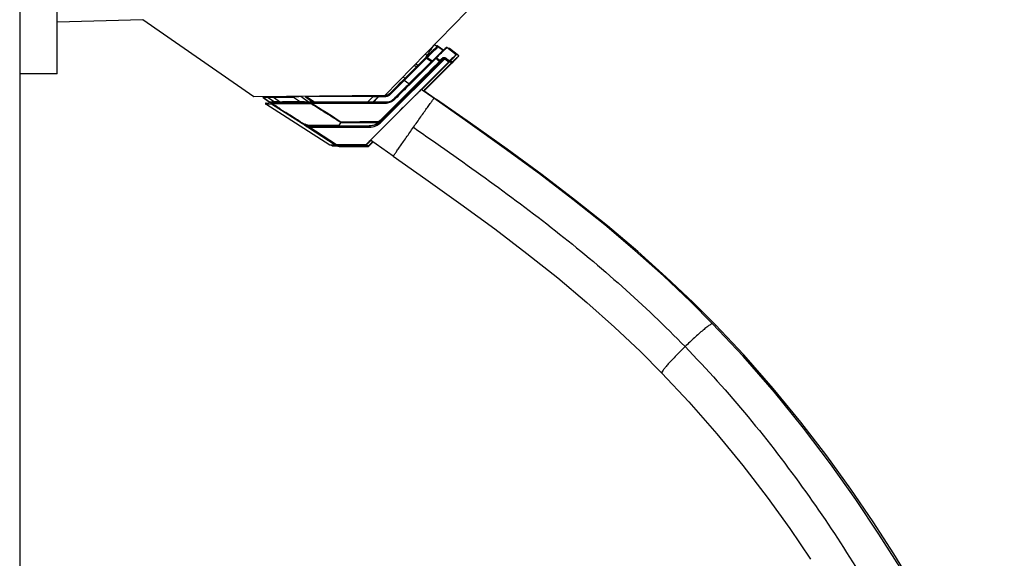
# Model space of a CAD drawing. Header units: millimetres. Extents: x 230 to 1215, y 162 to 1832.
# Tile 7 of 9: x 700 to 1187, y 640 to 906. Entities that reach past the tile are written whole.
import ezdxf

# ---------------------------------------------------------------- set-up
doc = ezdxf.new("R2010")
doc.units = ezdxf.units.MM
doc.header["$LTSCALE"] = 129.637177
for name, color, linetype in [('00_COMPONENTS_11', 7, 'CONTINUOUS'), ('00_COMPONENTS_13', 7, 'CONTINUOUS'), ('00_COMPONENTS_14', 7, 'CONTINUOUS'), ('00_COMPONENTS_24', 7, 'CONTINUOUS'), ('00_COMPONENTS_4', 7, 'CONTINUOUS')]:
    doc.layers.add(name, color=color, linetype=linetype)

msp = doc.modelspace()

# ---------------------------------------------------------------- linework, layer by layer
at = {"layer": '00_COMPONENTS_11', "color": 7, "linetype": 'Continuous'}
msp.add_line((899.95, 871.19), (906.21, 866.82), dxfattribs=at)
for points in [[(1043.92, 755.37), (1032.93, 766.39), (1019.66, 778.97), (1005.54, 791.6), (990.6, 804.22), (974.85, 816.85), (958.29, 829.5), (940.97, 842.22), (922.98, 855.04), (906.21, 866.82)], [(1141.47, 626.86), (1132.08, 642.19), (1121.89, 657.94), (1110.84, 674.1), (1098.92, 690.57), (1086.15, 707.18), (1072.5, 723.83), (1057.91, 740.46), (1043.92, 755.37)]]:
    msp.add_lwpolyline(points, dxfattribs=at)
for points, knots in [([(906.01, 866.57), (906.05, 866.62), (906.12, 866.7), (906.18, 866.79), (906.2, 866.81)], [0, 0, 0, 0, 0.677095, 1, 1, 1, 1]), ([(906.2, 866.81), (906.2, 866.81), (906.2, 866.81), (906.21, 866.82), (906.21, 866.82)], [0, 0, 0, 0, 0.719106, 1, 1, 1, 1]), ([(1043.92, 755.37), (1043.97, 755.31), (1043.89, 755.02), (1043.77, 754.84), (1043.69, 754.7)], [0, 0, 0, 0, 0.313117, 1, 1, 1, 1])]:
    msp.add_open_spline(points, degree=3, knots=knots, dxfattribs=at)
at = {"layer": '00_COMPONENTS_13', "color": 7, "linetype": 'Continuous'}
for p, q in [((904.88, 867.34), (898.62, 871.72)), ((884.8, 838.67), (873.5, 846.59))]:
    msp.add_line(p, q, dxfattribs=at)
for points in [[(1042.55, 755.9), (1031.57, 766.92), (1018.31, 779.5), (1004.19, 792.12), (989.26, 804.75), (973.52, 817.37), (956.96, 830.02), (939.64, 842.74), (921.65, 855.57), (904.88, 867.34)], [(884.8, 838.67), (900.88, 827.38), (918.22, 815.04), (934.88, 802.83), (950.84, 790.67), (966.05, 778.52), (980.46, 766.38), (994.05, 754.25), (1006.84, 742.15), (1017.44, 731.53)], [(1135.13, 635.3), (1124.69, 651.92), (1113.25, 669.06), (1100.84, 686.57), (1087.44, 704.28), (1073.05, 722.06), (1057.58, 739.85), (1042.55, 755.9)], [(1017.44, 731.53), (1030.74, 717.34), (1044.58, 701.53), (1057.48, 685.75), (1069.49, 670.1), (1080.63, 654.67), (1090.96, 639.54)]]:
    msp.add_lwpolyline(points, dxfattribs=at)
for points, knots in [([(894.75, 853.04), (895.95, 854.75), (897.73, 857.28), (900.03, 860.55), (901.57, 862.73), (902.72, 864.36), (903.51, 865.46), (903.97, 866.12), (904.34, 866.61), (904.61, 867.03), (904.78, 867.16), (904.85, 867.36), (904.88, 867.34)], [0, 0, 0, 0, 0.357719, 0.528933, 0.684361, 0.815788, 0.870213, 0.915939, 0.952176, 0.978494, 0.994546, 1, 1, 1, 1]), ([(884.8, 838.67), (884.78, 838.69), (884.94, 838.82), (885, 839.03), (885.31, 839.42), (885.64, 839.94), (886.1, 840.59), (886.86, 841.7), (887.99, 843.34), (889.51, 845.53), (891.79, 848.8), (893.56, 851.33), (894.75, 853.04)], [0, 0, 0, 0, 0.005446, 0.021482, 0.047777, 0.083991, 0.12969, 0.184084, 0.315454, 0.470849, 0.642071, 1, 1, 1, 1]), ([(894.75, 853.04), (918.45, 836.45), (965.56, 803.3), (1008.97, 765.14), (1028.93, 744.58)], [0, 0, 0, 0, 0.502352, 1, 1, 1, 1]), ([(1042.55, 755.9), (1042.44, 756.02), (1041.79, 755.71), (1040.96, 755.19), (1039.49, 754.09), (1037.74, 752.65), (1035.69, 750.88), (1032.7, 748.18), (1030.44, 746.04), (1028.93, 744.58)], [0, 0, 0, 0, 0.026526, 0.090443, 0.190802, 0.321764, 0.476209, 0.646029, 1, 1, 1, 1]), ([(1028.93, 744.58), (1027.45, 743.13), (1025.28, 740.97), (1022.54, 738.1), (1020.74, 736.14), (1019.29, 734.47), (1018.18, 733.07), (1017.64, 732.26), (1017.33, 731.64), (1017.44, 731.53)], [0, 0, 0, 0, 0.35539, 0.525217, 0.679383, 0.809918, 0.909879, 0.973515, 1, 1, 1, 1]), ([(1028.93, 744.58), (1050.62, 722.27), (1089.35, 675.16), (1135.33, 600.95), (1163.4, 539.38), (1177.87, 493.74), (1184.28, 464.33), (1186.97, 438.37), (1186.17, 415.9), (1182.13, 396.74), (1175.1, 380.66), (1165.36, 367.39), (1148.59, 352.79), (1133, 345.75), (1122.13, 342.15)], [0, 0, 0, 0, 0.196026, 0.382501, 0.548876, 0.620759, 0.683853, 0.738226, 0.784749, 0.824977, 0.860881, 0.894492, 0.927836, 1, 1, 1, 1])]:
    msp.add_open_spline(points, degree=3, knots=knots, dxfattribs=at)
at = {"layer": '00_COMPONENTS_14', "color": 7, "linetype": 'Continuous'}
for p, q in [((903.5, 892.28), (903.8, 892.08)), ((903.8, 892.08), (903.68, 891.91)), ((903.86, 892.17), (903.8, 892.08)), ((905.07, 891.63), (904.53, 891.12)), ((905.4, 891.95), (905.07, 891.63)), ((905.11, 893.91), (906.77, 892.77)), ((905.63, 892.16), (905.4, 891.95)), ((905.74, 892.27), (905.63, 892.16)), ((905.83, 892.35), (905.74, 892.27)), ((905.91, 892.42), (905.83, 892.35)), ((905.97, 892.47), (905.91, 892.42)), ((906.02, 892.52), (905.97, 892.47)), ((909.36, 891), (906.85, 892.72)), ((908.96, 890.61), (907.74, 889.42)), ((909.58, 891.2), (908.96, 890.61)), ((909.56, 890.83), (909.56, 890.83)), ((909.56, 890.82), (909.57, 890.83)), ((909.92, 891.53), (909.58, 891.2)), ((910.18, 891.77), (909.92, 891.53)), ((910.32, 891.91), (910.18, 891.77)), ((910.44, 892.02), (910.32, 891.91)), ((910.54, 892.11), (910.44, 892.02)), ((910.6, 892.16), (910.54, 892.11)), ((910.65, 892.21), (910.6, 892.16)), ((910.69, 892.25), (910.65, 892.21)), ((910.73, 892.28), (910.69, 892.25)), ((915.86, 888.88), (911.3, 892.43)), ((871.21, 844.41), (912.2, 885.4)), ((909.31, 886.75), (878.51, 855.95)), ((878.84, 855.61), (910.17, 886.93)), ((900.84, 887.5), (889.79, 876.47)), ((890.2, 876.19), (901.25, 887.22)), ((903.6, 885.58), (892.54, 874.55)), ((901.35, 888.58), (900.47, 889.19)), ((901.05, 887.71), (900.84, 887.86)), ((902.44, 889.06), (900.85, 887.5)), ((901.25, 887.22), (903.6, 885.58)), ((903.77, 885.82), (901.42, 887.46)), ((903.57, 890.18), (902.44, 889.06)), ((905.59, 887.3), (903.32, 885.04)), ((905.8, 887.09), (903.48, 884.78)), ((907.74, 889.42), (905.67, 887.38)), ((905.85, 887.14), (905.8, 887.09)), ((905.85, 887.14), (906.7, 886.51)), ((907.8, 886.04), (906.03, 887.36)), ((906.57, 887.89), (906.64, 887.96)), ((906.7, 886.51), (907.68, 885.78)), ((907.84, 885.31), (908.22, 885.68)), ((910.17, 886.93), (912.2, 885.4)), ((912.51, 885.7), (910.42, 887.28)), ((915.86, 888.87), (915.86, 888.88)), ((895.19, 883.78), (896.33, 882.99)), ((896.87, 883.53), (895.72, 884.33)), ((912.2, 885.02), (898.78, 871.61)), ((903.32, 885.04), (903.27, 884.99)), ((889.53, 878), (890.59, 877.26)), ((892.54, 874.55), (890.2, 876.19)), ((900.44, 873.45), (900.44, 873.45)), ((820.56, 867.56), (820.57, 867.56)), ((823.66, 865.35), (820.57, 867.56)), ((822.93, 867.76), (820.58, 867.57)), ((823.68, 865.36), (820.58, 867.57)), ((822.93, 867.76), (826.04, 865.54)), ((825.65, 867.93), (829.04, 865.52)), ((835.53, 867.98), (838.98, 865.55)), ((842.88, 865.49), (839.08, 868.18)), ((841.23, 868.18), (845.06, 865.49)), ((841.94, 868.28), (845.97, 865.45)), ((874.82, 868.3), (872.04, 865.44)), ((874.62, 865.43), (875.28, 866.09)), ((874.82, 868.3), (875.03, 868.3)), ((874.82, 868.3), (875.03, 868.3)), ((875.03, 868.3), (877.49, 868.3)), ((875.28, 866.09), (877.49, 868.3)), ((877.49, 868.3), (877.72, 868.3)), ((877.6, 868.76), (877.59, 868.74)), ((877.72, 868.3), (880.54, 868.3)), ((880.54, 868.3), (880.84, 868.3)), ((880.8, 868.74), (880.59, 868.74)), ((884.86, 866.89), (884.8, 866.83)), ((895.84, 868.97), (896.14, 869.27)), ((821.76, 864.44), (824.62, 864.65)), ((853.49, 844.22), (821.76, 864.44)), ((821.9, 864.99), (824.76, 865.2)), ((823.66, 865.35), (823.66, 865.35)), ((826.04, 865.54), (823.68, 865.36)), ((824.62, 864.65), (839.9, 854.89)), ((824.74, 865.2), (824.76, 865.2)), ((824.76, 865.2), (824.78, 865.21)), ((825.87, 865.21), (824.9, 865.21)), ((825.92, 865.21), (825.87, 865.21)), ((828.95, 865.22), (828.81, 865.22)), ((828.95, 865.22), (828.81, 865.22)), ((829.79, 865.23), (828.95, 865.22)), ((829.86, 865.23), (829.79, 865.23)), ((842.88, 865.27), (838.9, 865.26)), ((844.02, 865.28), (842.87, 865.27)), ((845.06, 865.49), (842.88, 865.49)), ((843.92, 864.82), (843.98, 864.78)), ((845.98, 865.28), (844.14, 865.28)), ((849.19, 865.28), (845.98, 865.28)), ((874.89, 865.43), (874.62, 865.43)), ((875.3, 865.85), (874.89, 865.43)), ((881.41, 865.43), (874.89, 865.43)), ((839.9, 854.89), (839.79, 854.89)), ((842.85, 852.86), (856.02, 844.41)), ((856.76, 844.42), (843.08, 853.19)), ((844.1, 853.13), (872.83, 853.12)), ((844.12, 853.62), (844.36, 853.64)), ((856.7, 853.62), (844.12, 853.62)), ((856.41, 853.68), (858.05, 853.69)), ((856.7, 853.65), (856.69, 853.65)), ((870.42, 853.81), (872.85, 853.81)), ((870.42, 853.65), (870.42, 853.65)), ((872.85, 853.61), (870.42, 853.61)), ((872.85, 853.81), (872.87, 853.81)), ((872.85, 853.68), (872.85, 853.61)), ((877.68, 855.31), (877.64, 855.29)), ((878.51, 856.03), (878.51, 855.95)), ((873.65, 846.48), (871.21, 844.04)), ((875.9, 849.03), (876.22, 849.35)), ((856.02, 844.41), (853.49, 844.22)), ((856.02, 844.03), (853.49, 844.22)), ((871.21, 844.41), (856.76, 844.42)), ((856.76, 844.03), (871.21, 844.04)), ((871.21, 844.04), (871.21, 844.41)), ((871.75, 844.76), (871.75, 844.76))]:
    msp.add_line(p, q, dxfattribs=at)
for points in [[(904.53, 891.12), (904.28, 890.87), (903.57, 890.18)], [(906.39, 892.78), (906.37, 892.77), (906.35, 892.76), (906.33, 892.75), (906.31, 892.75), (906.29, 892.74), (906.28, 892.73), (906.27, 892.72), (906.25, 892.71), (906.24, 892.7), (906.23, 892.7), (906.22, 892.69), (906.21, 892.68), (906.2, 892.67), (906.18, 892.66), (906.17, 892.65), (906.16, 892.64), (906.14, 892.63), (906.13, 892.62), (906.11, 892.6), (906.1, 892.59), (906.08, 892.57), (906.06, 892.56), (906.02, 892.52)], [(906.76, 892.77), (906.68, 892.8), (906.6, 892.81), (906.55, 892.81)], [(906.85, 892.72), (906.83, 892.74), (906.76, 892.77)], [(911.3, 892.43), (911.3, 892.44), (911.24, 892.47), (911.18, 892.49), (911.12, 892.5), (911.08, 892.5), (911.05, 892.49), (911.02, 892.48), (911, 892.48), (910.98, 892.47), (910.97, 892.46), (910.96, 892.46), (910.95, 892.45), (910.94, 892.44), (910.93, 892.44), (910.92, 892.43), (910.91, 892.43), (910.9, 892.42), (910.89, 892.41), (910.88, 892.41), (910.87, 892.4), (910.86, 892.39), (910.85, 892.38), (910.84, 892.37), (910.83, 892.37), (910.82, 892.36), (910.8, 892.34), (910.79, 892.33), (910.77, 892.32), (910.76, 892.31), (910.73, 892.28)], [(901.42, 887.47), (901.42, 887.47), (901.42, 887.47), (901.42, 887.47), (901.42, 887.46), (901.42, 887.46), (901.42, 887.46), (901.42, 887.46), (901.42, 887.46), (901.42, 887.46)], [(823.66, 865.35), (823.68, 865.34), (823.7, 865.33), (823.71, 865.3), (823.73, 865.28), (823.74, 865.25)], [(823.75, 865.16), (823.74, 865.14), (823.74, 865.13)]]:
    msp.add_lwpolyline(points, dxfattribs=at)
for centre, radius, start, end in [((1860.35, 217.97), 1170.22, 144.91591, 145.07887), ((909.78, 888.97), 4.77, 130.0571, 130.4195), ((917.54, 875.34), 16.91, 134.5867, 134.9706), ((817.72, 978.16), 126.66, 314.2025, 314.5455), ((820.88, 867.99), 0.515, 180.0484, 210.1227), ((820.88, 867.99), 0.515, 210.259, 228.2466), ((820.87, 867.98), 0.506, 228.2747, 234.3657), ((893.45, -169.25), 1038.85, 93.00017, 93.19594), ((880.81, 871.75), 3.01, 269.9648, 281.4658), ((2872.41, -1126.07), 2808.39, 134.77119, 134.9563), ((823.55, 865.19), 0.198, 351.9323, 357.8588), ((823.57, 865.19), 0.194, 359.995, 6.3643), ((788.54, 800.72), 73.56, 59.6978, 60.4738), ((800.69, 821.76), 49.27, 57.6548, 59.5521), ((885.41, 944.77), 100.1, 235.3421, 237.532), ((816.63, -638.1), 1503.82, 88.99978, 89.14861), ((841.12, 865.46), 1.76, 0.0004, 0.9382), ((844.13, 831.29), 33.99, 89.9747, 90.1846), ((-1725.05, -3200.66), 4809.4, 57.50142, 57.7101), ((835, 864.98), 9.15, 0.0772, 0.5454), ((843.3, 865.46), 1.76, 0.0006, 0.938), ((2648.91, -905.61), 2494.46, 135.03855, 135.25124), ((1041.56, 1153.6), 360.47, 235.9627, 236.1915), ((849.07, 868.98), 16.87, 236.6528, 241.7804), ((844.1, 861.67), 8.54, 263.0938, 269.9794), ((872.86, 861.69), 7.99, 307.102, 307.9764), ((872.83, 861.64), 8.03, 307.1111, 307.4748), ((872.85, 861.62), 8.01, 307.4732, 311.2168), ((872.86, 861.69), 7.99, 307.9764, 308.549), ((872.86, 861.69), 8, 308.5514, 314.9684), ((872.9, 861.57), 7.94, 311.2165, 314.9933), ((900.68, 877.43), 30.87, 224.53, 224.9879), ((1537.71, 194.85), 930.56, 135.33242, 135.44836)]:
    msp.add_arc(centre, radius, start, end, dxfattribs=at)
for centre, major_axis, ratio, start_param, end_param in [((863.56, 853.65), (6.86, 0), 0.004832, -3.134818, -1.374789), ((860.65, 844.19), (2.21, 0), 0.004826, -1.620768, 3.147998)]:
    msp.add_ellipse(centre, major_axis=major_axis, ratio=ratio, start_param=start_param, end_param=end_param, dxfattribs=at)
for points, knots in [([(901.42, 887.47), (902.59, 888.63), (904.29, 890.31), (906, 891.98), (906.55, 892.48)], [0, 0, 0, 0, 0.687389, 1, 1, 1, 1]), ([(903.68, 891.91), (903.61, 891.81), (903.3, 891.36), (902.98, 890.92), (902.75, 890.58)], [0, 0, 0, 0, 0.234683, 1, 1, 1, 1]), ([(905.11, 893.91), (905.1, 893.91), (905.1, 893.89), (905.08, 893.88), (905.05, 893.84), (905, 893.77), (904.9, 893.63), (904.76, 893.44), (904.59, 893.19), (904.37, 892.89), (904.13, 892.54), (903.96, 892.3), (903.86, 892.17)], [0, 0, 0, 0, 0.004238, 0.016756, 0.037543, 0.06656, 0.1489, 0.262738, 0.406708, 0.57903, 0.777604, 1, 1, 1, 1]), ([(906.55, 892.48), (906.56, 892.5), (906.61, 892.54), (906.65, 892.58), (906.69, 892.6)], [0, 0, 0, 0, 0.28489, 1, 1, 1, 1]), ([(906.64, 887.96), (906.93, 888.24), (907.9, 889.2), (908.87, 890.16), (909.56, 890.82)], [0, 0, 0, 0, 0.29614, 1, 1, 1, 1]), ([(906.71, 892.62), (906.74, 892.65), (906.78, 892.68), (906.83, 892.73), (906.85, 892.72)], [0, 0, 0, 0, 0.719178, 1, 1, 1, 1]), ([(906.85, 892.72), (906.85, 892.72), (906.85, 892.72), (906.85, 892.72), (906.85, 892.72)], [0, 0, 0, 0, 0.517334, 1, 1, 1, 1]), ([(909.57, 890.83), (909.85, 891.1), (910.22, 891.47), (910.68, 891.9), (910.91, 892.12), (911.08, 892.26), (911.2, 892.37), (911.26, 892.41), (911.3, 892.44), (911.3, 892.43)], [0, 0, 0, 0, 0.492149, 0.66586, 0.797429, 0.891606, 0.95345, 0.988074, 1, 1, 1, 1]), ([(878.27, 856.36), (880.74, 858.82), (890.52, 868.59), (900.31, 878.36), (907.63, 885.66)], [0, 0, 0, 0, 0.252224, 1, 1, 1, 1]), ([(901.25, 887.22), (901.2, 887.26), (901.12, 887.34), (901, 887.43), (900.92, 887.49), (900.85, 887.51), (900.84, 887.5)], [0, 0, 0, 0, 0.375202, 0.691305, 0.905543, 1, 1, 1, 1]), ([(900.85, 887.5), (900.91, 887.57), (901.14, 887.63), (901.33, 887.54), (901.42, 887.47)], [0, 0, 0, 0, 0.459552, 1, 1, 1, 1]), ([(901.42, 887.46), (901.41, 887.44), (901.35, 887.36), (901.29, 887.28), (901.25, 887.22)], [0, 0, 0, 0, 0.205199, 1, 1, 1, 1]), ([(903.6, 885.58), (903.62, 885.57), (903.65, 885.52), (903.63, 885.45), (903.59, 885.36), (903.51, 885.25), (903.44, 885.16), (903.4, 885.12)], [0, 0, 0, 0, 0.145834, 0.250715, 0.378945, 0.676588, 1, 1, 1, 1]), ([(903.77, 885.82), (903.76, 885.8), (903.7, 885.72), (903.64, 885.64), (903.6, 885.58)], [0, 0, 0, 0, 0.205241, 1, 1, 1, 1]), ([(905.6, 887.31), (905.6, 887.31), (905.59, 887.31), (905.59, 887.3), (905.59, 887.3)], [0, 0, 0, 0, 0.515524, 1, 1, 1, 1]), ([(905.85, 887.14), (905.8, 887.19), (905.73, 887.25), (905.63, 887.32), (905.6, 887.31)], [0, 0, 0, 0, 0.646502, 1, 1, 1, 1]), ([(906.03, 887.36), (905.98, 887.4), (905.86, 887.47), (905.71, 887.43), (905.67, 887.38)], [0, 0, 0, 0, 0.538141, 1, 1, 1, 1]), ([(906.03, 887.36), (906.02, 887.34), (905.96, 887.27), (905.9, 887.2), (905.85, 887.14)], [0, 0, 0, 0, 0.203867, 1, 1, 1, 1]), ([(913.04, 886.05), (913.03, 886.05), (913.01, 886.02), (912.97, 885.99), (912.9, 885.92), (912.8, 885.83), (912.68, 885.71), (912.48, 885.51), (912.17, 885.2), (911.75, 884.79), (911.27, 884.31), (910.75, 883.79), (910.04, 883.08), (909.34, 882.38), (908.68, 881.72), (908.26, 881.29), (907.95, 880.98), (907.75, 880.77), (907.63, 880.65), (907.54, 880.56), (907.46, 880.49), (907.43, 880.44), (907.4, 880.42), (907.4, 880.41)], [0, 0, 0, 0, 0.002509, 0.009838, 0.021931, 0.038652, 0.059818, 0.085214, 0.147574, 0.223212, 0.309169, 0.402167, 0.498753, 0.68853, 0.774721, 0.850684, 0.913425, 0.939029, 0.960414, 0.977366, 0.989692, 0.997257, 1, 1, 1, 1]), ([(907.4, 880.41), (907.41, 880.41), (907.43, 880.45), (907.47, 880.47), (907.54, 880.54), (907.64, 880.63), (907.76, 880.75), (907.96, 880.95), (908.27, 881.26), (908.69, 881.68), (909.17, 882.15), (909.69, 882.67), (910.4, 883.38), (911.1, 884.08), (911.76, 884.75), (912.18, 885.17), (912.49, 885.48), (912.69, 885.69), (912.81, 885.81), (912.9, 885.91), (912.98, 885.98), (913.01, 886.02), (913.04, 886.04), (913.04, 886.05)], [0, 0, 0, 0, 0.002504, 0.009829, 0.021917, 0.038634, 0.059797, 0.08519, 0.147547, 0.223182, 0.30914, 0.40214, 0.498728, 0.688514, 0.774709, 0.850676, 0.91342, 0.939026, 0.960413, 0.977365, 0.989692, 0.997257, 1, 1, 1, 1]), ([(907.84, 885.31), (907.85, 885.32), (907.84, 885.37), (907.77, 885.49), (907.69, 885.59), (907.63, 885.66)], [0, 0, 0, 0, 0.114039, 0.331179, 1, 1, 1, 1]), ([(907.8, 886.04), (907.8, 886.02), (907.76, 885.93), (907.72, 885.84), (907.68, 885.78)], [0, 0, 0, 0, 0.207436, 1, 1, 1, 1]), ([(907.96, 885.74), (907.94, 885.74), (907.85, 885.76), (907.76, 885.77), (907.68, 885.78)], [0, 0, 0, 0, 0.191172, 1, 1, 1, 1]), ([(909.22, 887.44), (909.11, 887.33), (908.63, 886.86), (908.16, 886.39), (907.8, 886.04)], [0, 0, 0, 0, 0.238293, 1, 1, 1, 1]), ([(907.84, 885.31), (907.92, 885.39), (907.98, 885.55), (907.97, 885.7), (907.96, 885.74)], [0, 0, 0, 0, 0.739388, 1, 1, 1, 1]), ([(908.22, 885.68), (908.31, 885.77), (908.68, 886.13), (909.04, 886.49), (909.31, 886.75)], [0, 0, 0, 0, 0.259199, 1, 1, 1, 1]), ([(909.22, 887.44), (909.28, 887.5), (909.49, 887.61), (909.94, 887.56), (910.26, 887.41), (910.42, 887.28)], [0, 0, 0, 0, 0.185533, 0.535687, 1, 1, 1, 1]), ([(909.31, 886.75), (909.39, 886.84), (909.47, 887.12), (909.32, 887.35), (909.22, 887.44)], [0, 0, 0, 0, 0.469785, 1, 1, 1, 1]), ([(909.31, 886.75), (909.42, 886.86), (909.69, 887.02), (910.03, 887), (910.17, 886.93)], [0, 0, 0, 0, 0.499102, 1, 1, 1, 1]), ([(910.17, 886.93), (910.19, 886.96), (910.27, 887.07), (910.36, 887.19), (910.42, 887.28)], [0, 0, 0, 0, 0.276327, 1, 1, 1, 1]), ([(912.51, 885.7), (912.49, 885.68), (912.38, 885.58), (912.28, 885.48), (912.2, 885.4)], [0, 0, 0, 0, 0.184187, 1, 1, 1, 1]), ([(915.86, 888.88), (915.86, 888.88), (915.84, 888.87), (915.81, 888.85), (915.76, 888.81), (915.65, 888.72), (915.46, 888.55), (915.14, 888.25), (914.69, 887.83), (914.1, 887.26), (913.36, 886.53), (912.81, 886), (912.51, 885.7)], [0, 0, 0, 0, 0.002925, 0.010403, 0.02331, 0.042298, 0.101451, 0.193836, 0.325075, 0.500666, 0.725747, 1, 1, 1, 1]), ([(912.51, 885.33), (912.82, 885.65), (913.38, 886.23), (914.14, 887.01), (914.73, 887.63), (915.18, 888.09), (915.49, 888.43), (915.7, 888.66), (915.8, 888.79), (915.86, 888.85), (915.86, 888.87)], [0, 0, 0, 0, 0.272588, 0.495407, 0.66989, 0.800618, 0.893161, 0.95326, 0.987001, 1, 1, 1, 1]), ([(878.51, 856.03), (880.97, 858.5), (890.75, 868.26), (900.52, 878.01), (907.84, 885.31)], [0, 0, 0, 0, 0.252224, 1, 1, 1, 1]), ([(903.27, 884.99), (902.4, 884.12), (898.87, 880.6), (895.35, 877.09), (892.7, 874.45)], [0, 0, 0, 0, 0.248931, 1, 1, 1, 1]), ([(903.48, 884.78), (902.61, 883.91), (899.08, 880.39), (895.56, 876.88), (892.91, 874.24)], [0, 0, 0, 0, 0.248934, 1, 1, 1, 1]), ([(912.51, 885.33), (912.49, 885.32), (912.39, 885.21), (912.28, 885.11), (912.2, 885.02)], [0, 0, 0, 0, 0.185739, 1, 1, 1, 1]), ([(889.79, 876.47), (889.22, 875.9), (886.93, 873.62), (884.64, 871.33), (882.93, 869.62)], [0, 0, 0, 0, 0.249434, 1, 1, 1, 1]), ([(883.33, 869.33), (883.9, 869.9), (886.19, 872.19), (888.48, 874.48), (890.2, 876.19)], [0, 0, 0, 0, 0.250549, 1, 1, 1, 1]), ([(890.2, 876.19), (890.12, 876.27), (890, 876.38), (889.87, 876.46), (889.8, 876.48), (889.79, 876.47)], [0, 0, 0, 0, 0.685767, 0.90036, 1, 1, 1, 1]), ([(892.54, 874.55), (891.9, 873.91), (889.34, 871.36), (886.78, 868.8), (884.86, 866.89)], [0, 0, 0, 0, 0.249373, 1, 1, 1, 1]), ([(892.7, 874.45), (892.06, 873.81), (889.49, 871.24), (886.92, 868.68), (885, 866.75)], [0, 0, 0, 0, 0.249406, 1, 1, 1, 1]), ([(892.91, 874.24), (892.27, 873.6), (889.7, 871.03), (887.13, 868.47), (885.2, 866.54)], [0, 0, 0, 0, 0.249407, 1, 1, 1, 1]), ([(892.7, 874.44), (892.67, 874.44), (892.62, 874.48), (892.57, 874.52), (892.54, 874.55)], [0, 0, 0, 0, 0.377253, 1, 1, 1, 1]), ([(897.53, 870.64), (898.13, 871.23), (899.04, 872.13), (899.96, 873.02), (900.29, 873.32)], [0, 0, 0, 0, 0.653424, 1, 1, 1, 1]), ([(900.32, 873.3), (900.24, 873.22), (899.71, 872.67), (899.18, 872.12), (898.72, 871.65)], [0, 0, 0, 0, 0.145463, 1, 1, 1, 1]), ([(900.29, 873.32), (900.32, 873.36), (900.37, 873.4), (900.42, 873.44), (900.43, 873.45), (900.44, 873.45)], [0, 0, 0, 0, 0.727537, 0.920345, 1, 1, 1, 1]), ([(820.58, 867.57), (820.58, 867.57), (820.57, 867.56), (820.57, 867.56), (820.56, 867.56)], [0, 0, 0, 0, 0.583228, 1, 1, 1, 1]), ([(822.93, 867.76), (822.9, 867.78), (822.79, 867.88), (822.73, 868.03), (822.72, 868.15)], [0, 0, 0, 0, 0.215125, 1, 1, 1, 1]), ([(822.93, 867.76), (823.03, 867.77), (823.34, 867.79), (823.93, 867.83), (824.74, 867.88), (825.33, 867.91), (825.65, 867.93)], [0, 0, 0, 0, 0.113008, 0.342742, 0.648121, 1, 1, 1, 1]), ([(825.65, 867.93), (826.47, 867.93), (829.76, 867.95), (833.06, 867.97), (835.53, 867.98)], [0, 0, 0, 0, 0.248037, 1, 1, 1, 1]), ([(835.5, 868.29), (835.5, 868.21), (835.51, 868.11), (835.53, 868.01), (835.53, 867.98)], [0, 0, 0, 0, 0.762961, 1, 1, 1, 1]), ([(874.82, 868.3), (872.08, 868.3), (861.12, 868.29), (850.16, 868.29), (841.94, 868.28)], [0, 0, 0, 0, 0.249803, 1, 1, 1, 1]), ([(880.8, 868.74), (880.82, 868.74), (880.82, 868.68), (880.83, 868.61), (880.84, 868.46), (880.84, 868.35), (880.84, 868.3)], [0, 0, 0, 0, 0.078431, 0.289817, 0.610581, 1, 1, 1, 1]), ([(881.04, 868.3), (881.25, 868.31), (881.68, 868.38), (882.29, 868.59), (882.85, 868.9), (883.17, 869.18), (883.33, 869.33)], [0, 0, 0, 0, 0.251039, 0.501158, 0.750715, 1, 1, 1, 1]), ([(882.93, 869.62), (882.62, 869.31), (882.11, 868.99), (881.55, 868.83), (881.4, 868.8)], [0, 0, 0, 0, 0.747562, 1, 1, 1, 1]), ([(884.8, 866.83), (884.36, 866.39), (883.3, 865.67), (882.04, 865.43), (881.41, 865.43)], [0, 0, 0, 0, 0.498863, 1, 1, 1, 1]), ([(885, 866.75), (884.53, 866.29), (883.41, 865.52), (882.08, 865.26), (881.43, 865.26)], [0, 0, 0, 0, 0.499241, 1, 1, 1, 1]), ([(885.2, 866.54), (884.97, 866.28), (884.41, 865.86), (883.49, 865.35), (882.48, 865.05), (881.78, 864.99), (881.44, 864.98)], [0, 0, 0, 0, 0.249488, 0.499155, 0.749256, 1, 1, 1, 1]), ([(882.93, 869.62), (882.94, 869.63), (883, 869.6), (883.08, 869.55), (883.2, 869.45), (883.28, 869.37), (883.33, 869.33)], [0, 0, 0, 0, 0.092642, 0.307159, 0.624036, 1, 1, 1, 1]), ([(884.8, 866.83), (884.83, 866.8), (884.88, 866.76), (884.93, 866.72), (884.95, 866.71)], [0, 0, 0, 0, 0.625647, 1, 1, 1, 1]), ([(885, 866.75), (885, 866.76), (885.04, 866.74), (885.08, 866.71), (885.16, 866.65), (885.21, 866.6), (885.24, 866.57)], [0, 0, 0, 0, 0.089761, 0.305556, 0.624398, 1, 1, 1, 1]), ([(894.53, 867.67), (894.64, 867.79), (895.08, 868.22), (895.51, 868.65), (895.84, 868.97)], [0, 0, 0, 0, 0.258947, 1, 1, 1, 1]), ([(896.14, 869.27), (896.26, 869.39), (896.72, 869.85), (897.19, 870.3), (897.53, 870.64)], [0, 0, 0, 0, 0.265442, 1, 1, 1, 1]), ([(821.9, 864.99), (821.84, 864.99), (821.71, 864.94), (821.61, 864.77), (821.62, 864.57), (821.71, 864.47), (821.76, 864.44)], [0, 0, 0, 0, 0.250209, 0.50013, 0.749999, 1, 1, 1, 1]), ([(823.68, 865.36), (823.68, 865.36), (823.67, 865.35), (823.66, 865.35), (823.66, 865.35)], [0, 0, 0, 0, 0.743718, 1, 1, 1, 1]), ([(823.68, 865.36), (823.69, 865.35), (823.73, 865.31), (823.76, 865.26), (823.76, 865.21)], [0, 0, 0, 0, 0.218971, 1, 1, 1, 1]), ([(824.48, 864.88), (824.48, 864.96), (824.53, 865.12), (824.67, 865.19), (824.74, 865.2)], [0, 0, 0, 0, 0.536649, 1, 1, 1, 1]), ([(824.62, 864.65), (824.6, 864.66), (824.53, 864.72), (824.49, 864.81), (824.48, 864.88)], [0, 0, 0, 0, 0.213945, 1, 1, 1, 1]), ([(824.79, 864.73), (824.75, 864.71), (824.69, 864.7), (824.64, 864.65), (824.62, 864.65)], [0, 0, 0, 0, 0.685973, 1, 1, 1, 1]), ([(824.76, 864.9), (824.77, 864.88), (824.77, 864.83), (824.78, 864.77), (824.79, 864.73)], [0, 0, 0, 0, 0.278804, 1, 1, 1, 1]), ([(824.78, 865.21), (824.79, 865.21), (824.82, 865.21), (824.86, 865.21), (824.9, 865.21)], [0, 0, 0, 0, 0.118923, 1, 1, 1, 1]), ([(824.9, 865.21), (824.89, 865.21), (824.82, 865.19), (824.8, 865.12), (824.78, 865.06)], [0, 0, 0, 0, 0.151567, 1, 1, 1, 1]), ([(824.79, 864.73), (825.57, 864.73), (827.14, 864.75), (830.3, 864.76), (834.29, 864.78), (839.09, 864.8), (842.31, 864.82), (843.92, 864.82)], [0, 0, 0, 0, 0.122492, 0.246253, 0.495957, 0.747322, 1, 1, 1, 1]), ([(828.81, 865.22), (828.56, 865.22), (827.6, 865.22), (826.64, 865.21), (825.92, 865.21)], [0, 0, 0, 0, 0.25147, 1, 1, 1, 1]), ([(829.04, 865.52), (828.39, 865.53), (827.51, 865.54), (826.51, 865.54), (826.15, 865.55), (826.04, 865.54)], [0, 0, 0, 0, 0.648181, 0.88236, 1, 1, 1, 1]), ([(826.12, 865.38), (826.12, 865.4), (826.11, 865.46), (826.07, 865.52), (826.04, 865.54)], [0, 0, 0, 0, 0.285192, 1, 1, 1, 1]), ([(829.04, 865.52), (829.05, 865.46), (829.05, 865.36), (829.02, 865.25), (828.99, 865.22)], [0, 0, 0, 0, 0.564305, 1, 1, 1, 1]), ([(838.98, 865.55), (838.14, 865.55), (834.83, 865.54), (831.52, 865.53), (829.04, 865.52)], [0, 0, 0, 0, 0.251645, 1, 1, 1, 1]), ([(838.9, 865.26), (838.15, 865.26), (835.13, 865.25), (832.12, 865.24), (829.86, 865.23)], [0, 0, 0, 0, 0.251266, 1, 1, 1, 1]), ([(838.98, 865.55), (838.99, 865.5), (838.99, 865.4), (838.96, 865.28), (838.93, 865.26)], [0, 0, 0, 0, 0.581271, 1, 1, 1, 1]), ([(842.88, 865.46), (842.88, 865.44), (842.88, 865.38), (842.88, 865.32), (842.87, 865.27)], [0, 0, 0, 0, 0.297623, 1, 1, 1, 1]), ([(843.92, 864.82), (843.9, 864.92), (843.89, 865.06), (843.96, 865.28), (844.02, 865.28)], [0, 0, 0, 0, 0.625714, 1, 1, 1, 1]), ([(843.92, 864.82), (843.94, 864.83), (844.01, 864.89), (844.09, 864.94), (844.15, 864.99)], [0, 0, 0, 0, 0.228125, 1, 1, 1, 1]), ([(858.79, 855.38), (856.95, 856.58), (853.26, 858.94), (848.31, 862.04), (845.22, 864), (843.98, 864.78)], [0, 0, 0, 0, 0.374979, 0.749993, 1, 1, 1, 1]), ([(844.14, 865.28), (844.14, 865.28), (844.14, 865.25), (844.15, 865.22), (844.15, 865.15), (844.15, 865.1), (844.15, 865.07)], [0, 0, 0, 0, 0.054584, 0.236334, 0.563651, 1, 1, 1, 1]), ([(844.14, 864.99), (847.25, 864.99), (859.69, 864.99), (872.12, 864.98), (881.44, 864.98)], [0, 0, 0, 0, 0.250345, 1, 1, 1, 1]), ([(845.05, 865.28), (845.05, 865.29), (845.06, 865.35), (845.06, 865.41), (845.06, 865.46)], [0, 0, 0, 0, 0.157223, 1, 1, 1, 1]), ([(845.97, 865.45), (845.97, 865.43), (845.97, 865.38), (845.97, 865.32), (845.98, 865.28)], [0, 0, 0, 0, 0.321384, 1, 1, 1, 1]), ([(872.06, 865.27), (870.15, 865.27), (862.53, 865.27), (854.91, 865.28), (849.19, 865.28)], [0, 0, 0, 0, 0.24977, 1, 1, 1, 1]), ([(872.04, 865.43), (872.04, 865.42), (872.04, 865.36), (872.04, 865.3), (872.05, 865.27)], [0, 0, 0, 0, 0.328046, 1, 1, 1, 1]), ([(874.62, 865.43), (874.62, 865.41), (874.62, 865.36), (874.62, 865.3), (874.63, 865.26)], [0, 0, 0, 0, 0.32782, 1, 1, 1, 1]), ([(874.89, 865.43), (874.89, 865.41), (874.89, 865.36), (874.89, 865.3), (874.9, 865.26)], [0, 0, 0, 0, 0.328229, 1, 1, 1, 1]), ([(881.41, 865.43), (881.41, 865.41), (881.41, 865.35), (881.41, 865.3), (881.42, 865.26)], [0, 0, 0, 0, 0.331403, 1, 1, 1, 1]), ([(881.43, 865.26), (881.43, 865.26), (881.44, 865.22), (881.45, 865.17), (881.45, 865.08), (881.45, 865.01), (881.45, 864.98)], [0, 0, 0, 0, 0.077483, 0.290797, 0.624813, 1, 1, 1, 1]), ([(878.26, 856.34), (878.29, 856.31), (878.35, 856.24), (878.44, 856.15), (878.48, 856.09), (878.52, 856.04), (878.51, 856.03)], [0, 0, 0, 0, 0.362613, 0.697286, 0.920331, 1, 1, 1, 1]), ([(844.12, 853.62), (843.36, 853.62), (841.83, 853.84), (840.43, 854.48), (839.79, 854.89)], [0, 0, 0, 0, 0.500055, 1, 1, 1, 1]), ([(839.98, 855.02), (839.97, 855.01), (839.94, 854.97), (839.92, 854.92), (839.9, 854.89)], [0, 0, 0, 0, 0.383381, 1, 1, 1, 1]), ([(844.36, 853.64), (843.6, 853.64), (842.03, 853.83), (840.57, 854.46), (839.9, 854.89)], [0, 0, 0, 0, 0.488088, 1, 1, 1, 1]), ([(844.19, 853.86), (843.47, 853.85), (841.99, 854.02), (840.62, 854.62), (839.98, 855.02)], [0, 0, 0, 0, 0.487327, 1, 1, 1, 1]), ([(840.99, 854.08), (840.99, 854.08), (841.03, 854.08), (841.07, 854.1), (841.09, 854.11)], [0, 0, 0, 0, 0.192719, 1, 1, 1, 1]), ([(840.99, 854.08), (841.14, 853.98), (841.76, 853.57), (842.38, 853.16), (842.85, 852.86)], [0, 0, 0, 0, 0.244882, 1, 1, 1, 1]), ([(843.08, 853.19), (842.91, 853.26), (842.23, 853.54), (841.57, 853.85), (841.09, 854.11)], [0, 0, 0, 0, 0.247038, 1, 1, 1, 1]), ([(843.08, 853.19), (843.05, 853.15), (843, 853.08), (842.93, 852.97), (842.88, 852.91), (842.86, 852.87), (842.85, 852.86)], [0, 0, 0, 0, 0.354077, 0.683252, 0.910307, 1, 1, 1, 1]), ([(844.12, 853.62), (844.12, 853.62), (844.12, 853.6), (844.11, 853.58), (844.11, 853.53), (844.1, 853.44), (844.1, 853.31), (844.1, 853.19), (844.1, 853.13)], [0, 0, 0, 0, 0.019247, 0.07386, 0.16719, 0.296177, 0.632806, 1, 1, 1, 1]), ([(857.82, 853.93), (855.53, 853.92), (850.99, 853.89), (846.45, 853.87), (844.19, 853.86)], [0, 0, 0, 0, 0.502514, 1, 1, 1, 1]), ([(844.19, 853.86), (844.19, 853.83), (844.22, 853.74), (844.3, 853.64), (844.36, 853.64)], [0, 0, 0, 0, 0.332471, 1, 1, 1, 1]), ([(844.36, 853.64), (845.36, 853.64), (849.37, 853.66), (853.39, 853.67), (856.41, 853.68)], [0, 0, 0, 0, 0.248155, 1, 1, 1, 1]), ([(858.05, 853.69), (857.99, 853.69), (857.86, 853.73), (857.82, 853.86), (857.82, 853.93)], [0, 0, 0, 0, 0.475213, 1, 1, 1, 1]), ([(857.95, 853.86), (857.94, 853.85), (858, 853.8), (858.03, 853.81), (858.06, 853.81)], [0, 0, 0, 0, 0.419569, 1, 1, 1, 1]), ([(858.06, 853.81), (858.05, 853.78), (858.06, 853.74), (858.05, 853.7), (858.05, 853.69), (858.05, 853.69)], [0, 0, 0, 0, 0.730604, 0.92664, 1, 1, 1, 1]), ([(858.94, 855.61), (858.93, 855.59), (858.88, 855.51), (858.82, 855.45), (858.79, 855.38)], [0, 0, 0, 0, 0.267307, 1, 1, 1, 1]), ([(858.93, 855.32), (858.93, 855.34), (858.94, 855.44), (858.94, 855.53), (858.94, 855.61)], [0, 0, 0, 0, 0.214414, 1, 1, 1, 1]), ([(872.83, 853.12), (873.94, 853.12), (876.17, 853.56), (878.06, 854.83), (878.84, 855.61)], [0, 0, 0, 0, 0.499926, 1, 1, 1, 1]), ([(872.83, 853.12), (872.83, 853.18), (872.84, 853.3), (872.84, 853.43), (872.84, 853.52), (872.84, 853.57), (872.85, 853.6), (872.85, 853.61), (872.85, 853.61)], [0, 0, 0, 0, 0.367194, 0.703823, 0.832811, 0.92614, 0.980753, 1, 1, 1, 1]), ([(877.64, 855.29), (876.98, 854.79), (875.45, 853.97), (873.73, 853.68), (872.85, 853.68)], [0, 0, 0, 0, 0.486253, 1, 1, 1, 1]), ([(877.68, 855.23), (877, 854.71), (875.44, 853.89), (873.71, 853.61), (872.85, 853.61)], [0, 0, 0, 0, 0.500054, 1, 1, 1, 1]), ([(872.87, 853.81), (872.87, 853.78), (872.86, 853.75), (872.86, 853.68), (872.85, 853.68)], [0, 0, 0, 0, 0.714626, 1, 1, 1, 1]), ([(872.87, 853.81), (873.71, 853.81), (875.36, 854.09), (876.83, 854.88), (877.46, 855.36)], [0, 0, 0, 0, 0.515368, 1, 1, 1, 1]), ([(877.46, 855.36), (877.46, 855.38), (877.47, 855.48), (877.47, 855.58), (877.47, 855.66)], [0, 0, 0, 0, 0.217356, 1, 1, 1, 1]), ([(877.46, 855.36), (877.48, 855.35), (877.54, 855.31), (877.62, 855.29), (877.66, 855.31)], [0, 0, 0, 0, 0.312895, 1, 1, 1, 1]), ([(877.47, 855.66), (877.52, 855.59), (877.59, 855.49), (877.66, 855.38), (877.68, 855.34), (877.68, 855.32)], [0, 0, 0, 0, 0.651997, 0.886555, 1, 1, 1, 1]), ([(877.66, 855.31), (877.67, 855.31), (877.67, 855.31), (877.68, 855.31), (877.68, 855.31)], [0, 0, 0, 0, 0.506241, 1, 1, 1, 1]), ([(877.68, 855.32), (877.68, 855.32), (877.68, 855.32), (877.68, 855.32), (877.68, 855.31)], [0, 0, 0, 0, 0.585644, 1, 1, 1, 1]), ([(878.51, 855.95), (878.51, 855.95), (878.53, 855.94), (878.55, 855.9), (878.61, 855.85), (878.65, 855.81), (878.67, 855.78)], [0, 0, 0, 0, 0.061627, 0.252188, 0.572737, 1, 1, 1, 1]), ([(871.87, 844.91), (872.18, 845.24), (873.08, 846.16), (873.98, 847.08), (874.57, 847.69)], [0, 0, 0, 0, 0.346559, 1, 1, 1, 1]), ([(873.59, 846.52), (873.39, 846.32), (872.83, 845.77), (872.26, 845.22), (871.89, 844.88)], [0, 0, 0, 0, 0.35332, 1, 1, 1, 1]), ([(876.22, 849.35), (876.31, 849.44), (876.68, 849.82), (877.06, 850.2), (877.34, 850.49)], [0, 0, 0, 0, 0.241882, 1, 1, 1, 1]), ([(856.02, 844.41), (856.13, 844.42), (856.37, 844.41), (856.62, 844.42), (856.76, 844.42)], [0, 0, 0, 0, 0.412288, 1, 1, 1, 1]), ([(856.76, 844.03), (856.62, 844.03), (856.37, 844.04), (856.13, 844.03), (856.02, 844.03)], [0, 0, 0, 0, 0.587718, 1, 1, 1, 1]), ([(860.54, 844.27), (860.32, 844.27), (859.99, 844.27), (859.56, 844.27), (859.25, 844.27), (858.96, 844.26), (858.74, 844.26), (858.6, 844.26), (858.51, 844.26), (858.48, 844.26), (858.44, 844.26), (858.44, 844.26)], [0, 0, 0, 0, 0.316159, 0.470019, 0.618117, 0.756417, 0.877433, 0.927283, 0.966509, 0.991749, 1, 1, 1, 1]), ([(860.54, 844.27), (860.78, 844.27), (861.13, 844.27), (861.6, 844.27), (861.94, 844.27), (862.25, 844.27), (862.5, 844.26), (862.66, 844.26), (862.76, 844.26), (862.82, 844.26), (862.85, 844.26), (862.85, 844.26)], [0, 0, 0, 0, 0.309269, 0.460823, 0.607555, 0.745773, 0.868551, 0.920158, 0.961692, 0.989496, 1, 1, 1, 1]), ([(871.75, 844.76), (871.75, 844.78), (871.81, 844.82), (871.84, 844.87), (871.87, 844.91)], [0, 0, 0, 0, 0.273619, 1, 1, 1, 1])]:
    msp.add_open_spline(points, degree=3, knots=knots, dxfattribs=at)
for points in [[(906.55, 892.81), (906.5, 892.81), (906.44, 892.8), (906.39, 892.78)], [(903.94, 885.65), (903.89, 885.71), (903.83, 885.77), (903.77, 885.82)], [(907.68, 885.78), (907.68, 885.73), (907.66, 885.69), (907.63, 885.66)], [(907.96, 885.74), (907.93, 885.85), (907.88, 885.96), (907.8, 886.04)], [(820.35, 867.92), (820.37, 867.78), (820.45, 867.64), (820.57, 867.56)], [(877.72, 868.3), (876.92, 867.48), (876.11, 866.66), (875.3, 865.85)], [(880.84, 868.3), (880.91, 868.29), (880.97, 868.29), (881.04, 868.3)], [(823.66, 865.35), (823.7, 865.33), (823.73, 865.29), (823.74, 865.25)], [(823.74, 865.25), (823.75, 865.23), (823.75, 865.21), (823.75, 865.18)], [(823.76, 865.19), (823.76, 865.17), (823.76, 865.15), (823.75, 865.13)], [(824.78, 865.06), (824.77, 865.01), (824.76, 864.95), (824.76, 864.9)], [(826.02, 865.21), (826.08, 865.25), (826.12, 865.32), (826.12, 865.38)], [(828.49, 862.42), (828.01, 862.75), (827.53, 863.07), (827.05, 863.39)], [(845.97, 865.45), (845.67, 865.47), (845.37, 865.48), (845.06, 865.49)], [(872.04, 865.43), (863.35, 865.44), (854.66, 865.45), (845.97, 865.45)], [(874.62, 865.43), (873.76, 865.43), (872.9, 865.43), (872.04, 865.43)], [(881.43, 865.26), (878.3, 865.26), (875.18, 865.26), (872.06, 865.27)], [(837.45, 856.65), (835.53, 857.88), (833.6, 859.09), (831.68, 860.31)], [(839.98, 855.02), (839.14, 855.57), (838.29, 856.11), (837.45, 856.65)], [(878.27, 856.36), (878.02, 856.11), (877.75, 855.87), (877.47, 855.66)], [(858.79, 855.38), (858.47, 854.89), (858.14, 854.41), (857.82, 853.93)], [(857.95, 853.86), (857.9, 853.88), (857.86, 853.9), (857.82, 853.93)], [(857.95, 853.86), (858.28, 854.34), (858.61, 854.83), (858.93, 855.32)], [(858.05, 853.69), (862.98, 853.69), (867.92, 853.69), (872.85, 853.68)], [(858.06, 853.81), (862.18, 853.81), (866.3, 853.81), (870.42, 853.81)], [(858.93, 855.32), (858.88, 855.33), (858.84, 855.36), (858.79, 855.38)], [(877.47, 855.66), (871.29, 855.64), (865.11, 855.63), (858.93, 855.61)], [(858.93, 855.32), (865.11, 855.33), (871.29, 855.35), (877.46, 855.36)]]:
    msp.add_open_spline(points, degree=3, dxfattribs=at)
at = {"layer": '00_COMPONENTS_24', "color": 7, "linetype": 'Continuous'}
for p, q in [((903.73, 892.52), (903.98, 892.34)), ((906.44, 893.38), (908.09, 892.24)), ((909.6, 891.22), (908.18, 892.2)), ((917.19, 888.35), (912.63, 891.91)), ((912.68, 885.51), (913.53, 884.87)), ((913.83, 885.18), (912.98, 885.82)), ((917.19, 888.35), (917.19, 888.35)), ((899.65, 871), (913.53, 884.87)), ((900.11, 871.08), (913.53, 884.5)), ((901.77, 872.93), (901.77, 872.92)), ((841.22, 854.37), (841.12, 854.36)), ((854.82, 843.7), (854.07, 844.18)), ((857.35, 843.89), (854.82, 843.7)), ((857.35, 843.51), (854.82, 843.7)), ((857.13, 844.03), (857.35, 843.89)), ((858.09, 843.89), (857.88, 844.03)), ((872.54, 843.89), (858.09, 843.89)), ((858.09, 843.51), (872.54, 843.51)), ((872.54, 843.89), (874.52, 845.87)), ((872.54, 843.51), (874.74, 845.71)), ((872.54, 843.89), (872.54, 843.51)), ((873.08, 844.23), (873.08, 844.23)), ((874.28, 845.5), (874.58, 845.82)), ((874.67, 845.75), (874.38, 845.46))]:
    msp.add_line(p, q, dxfattribs=at)
for points in [[(907.72, 892.26), (907.7, 892.25), (907.68, 892.24), (907.65, 892.23), (907.64, 892.22), (907.62, 892.21), (907.61, 892.2)], [(908.09, 892.25), (908.01, 892.28), (907.93, 892.29), (907.88, 892.29)], [(908.18, 892.2), (908.16, 892.21), (908.09, 892.25)], [(912.63, 891.91), (912.63, 891.92), (912.57, 891.95), (912.51, 891.97), (912.45, 891.97), (912.41, 891.97), (912.38, 891.97), (912.35, 891.96), (912.33, 891.95), (912.31, 891.95), (912.3, 891.94), (912.29, 891.93), (912.28, 891.93), (912.27, 891.92), (912.26, 891.91), (912.25, 891.91), (912.24, 891.9), (912.23, 891.9), (912.22, 891.89), (912.21, 891.88), (912.2, 891.87), (912.19, 891.87), (912.18, 891.86), (912.17, 891.85), (912.16, 891.84), (912.14, 891.83), (912.13, 891.82), (912.12, 891.81), (912.11, 891.8)]]:
    msp.add_lwpolyline(points, dxfattribs=at)
for centre, radius, start, end in [((911.11, 888.45), 4.77, 130.0571, 130.4195), ((1007.13, 716.11), 185.45, 135.7561, 135.8821), ((732.05, 991.54), 203.95, 314.1345, 314.2558)]:
    msp.add_arc(centre, radius, start, end, dxfattribs=at)
msp.add_ellipse((861.98, 843.67), major_axis=(2.21, 0), ratio=0.004826, start_param=-1.620768, end_param=3.147998, dxfattribs=at)
for points, knots in [([(906.44, 893.38), (906.43, 893.39), (906.41, 893.35), (906.38, 893.32), (906.32, 893.23), (906.27, 893.17), (906.25, 893.13)], [0, 0, 0, 0, 0.063466, 0.252082, 0.564995, 1, 1, 1, 1]), ([(908.04, 892.1), (908.07, 892.13), (908.11, 892.16), (908.16, 892.2), (908.18, 892.2)], [0, 0, 0, 0, 0.719179, 1, 1, 1, 1]), ([(908.18, 892.2), (908.18, 892.2), (908.18, 892.2), (908.18, 892.2), (908.18, 892.2)], [0, 0, 0, 0, 0.517334, 1, 1, 1, 1]), ([(912.31, 891.65), (912.36, 891.7), (912.44, 891.76), (912.54, 891.86), (912.59, 891.89), (912.63, 891.92), (912.63, 891.91)], [0, 0, 0, 0, 0.462086, 0.767414, 0.939703, 1, 1, 1, 1]), ([(914.37, 885.52), (914.36, 885.53), (914.34, 885.49), (914.3, 885.47), (914.23, 885.39), (914.13, 885.31), (914.01, 885.19), (913.81, 884.98), (913.5, 884.68), (913.07, 884.26), (912.6, 883.78), (912.08, 883.27), (911.36, 882.56), (910.67, 881.86), (910.01, 881.19), (909.59, 880.77), (909.28, 880.46), (909.08, 880.25), (908.96, 880.13), (908.86, 880.03), (908.79, 879.96), (908.76, 879.92), (908.73, 879.9), (908.73, 879.89)], [0, 0, 0, 0, 0.002509, 0.009838, 0.021931, 0.038652, 0.059818, 0.085214, 0.147574, 0.223212, 0.309169, 0.402167, 0.498753, 0.68853, 0.774721, 0.850684, 0.913425, 0.939029, 0.960414, 0.977366, 0.989692, 0.997257, 1, 1, 1, 1]), ([(908.73, 879.89), (908.74, 879.89), (908.76, 879.92), (908.8, 879.94), (908.87, 880.02), (908.96, 880.11), (909.09, 880.23), (909.29, 880.43), (909.6, 880.73), (910.02, 881.15), (910.5, 881.63), (911.02, 882.15), (911.73, 882.86), (912.43, 883.56), (913.09, 884.22), (913.51, 884.65), (913.82, 884.96), (914.02, 885.16), (914.14, 885.29), (914.23, 885.38), (914.31, 885.45), (914.34, 885.5), (914.37, 885.52), (914.37, 885.52)], [0, 0, 0, 0, 0.002504, 0.009829, 0.021917, 0.038634, 0.059797, 0.08519, 0.147547, 0.223182, 0.30914, 0.40214, 0.498728, 0.688514, 0.774709, 0.850676, 0.91342, 0.939026, 0.960413, 0.977365, 0.989692, 0.997257, 1, 1, 1, 1]), ([(913.83, 884.81), (914.15, 885.13), (914.71, 885.7), (915.47, 886.48), (916.06, 887.1), (916.51, 887.57), (916.82, 887.91), (917.03, 888.13), (917.13, 888.27), (917.19, 888.33), (917.19, 888.35)], [0, 0, 0, 0, 0.272588, 0.495407, 0.669891, 0.800618, 0.893161, 0.95326, 0.987001, 1, 1, 1, 1]), ([(917.19, 888.35), (917.19, 888.35), (917.17, 888.35), (917.14, 888.33), (917.09, 888.29), (916.98, 888.2), (916.79, 888.02), (916.47, 887.73), (916.02, 887.3), (915.43, 886.73), (914.69, 886.01), (914.14, 885.47), (913.83, 885.18)], [0, 0, 0, 0, 0.00293, 0.010415, 0.023321, 0.0423, 0.101445, 0.193821, 0.325062, 0.500672, 0.725743, 1, 1, 1, 1]), ([(913.83, 885.18), (913.82, 885.16), (913.71, 885.06), (913.61, 884.95), (913.53, 884.87)], [0, 0, 0, 0, 0.184187, 1, 1, 1, 1]), ([(913.83, 884.81), (913.82, 884.79), (913.71, 884.69), (913.61, 884.58), (913.53, 884.5)], [0, 0, 0, 0, 0.185739, 1, 1, 1, 1]), ([(899.71, 870.96), (900, 871.24), (900.41, 871.64), (900.91, 872.13), (901.2, 872.41), (901.43, 872.62), (901.58, 872.77), (901.67, 872.85), (901.72, 872.89), (901.75, 872.91), (901.76, 872.93), (901.77, 872.93)], [0, 0, 0, 0, 0.426845, 0.597854, 0.739411, 0.850859, 0.931651, 0.960411, 0.981382, 0.994559, 1, 1, 1, 1]), ([(901.48, 872.6), (901.4, 872.52), (900.92, 872.02), (900.44, 871.53), (900.05, 871.13)], [0, 0, 0, 0, 0.174766, 1, 1, 1, 1]), ([(901.66, 872.8), (901.65, 872.78), (901.59, 872.72), (901.53, 872.65), (901.48, 872.6)], [0, 0, 0, 0, 0.206128, 1, 1, 1, 1]), ([(843.58, 853.55), (843.38, 853.59), (842.59, 853.82), (841.84, 854.17), (841.31, 854.5)], [0, 0, 0, 0, 0.246406, 1, 1, 1, 1]), ([(857.35, 843.89), (857.45, 843.9), (857.7, 843.89), (857.95, 843.89), (858.09, 843.89)], [0, 0, 0, 0, 0.412288, 1, 1, 1, 1]), ([(858.09, 843.51), (857.95, 843.51), (857.7, 843.51), (857.45, 843.5), (857.35, 843.51)], [0, 0, 0, 0, 0.587718, 1, 1, 1, 1]), ([(861.87, 843.74), (861.65, 843.74), (861.32, 843.74), (860.88, 843.74), (860.58, 843.74), (860.29, 843.74), (860.07, 843.74), (859.93, 843.74), (859.84, 843.74), (859.81, 843.73), (859.76, 843.74), (859.77, 843.73)], [0, 0, 0, 0, 0.316159, 0.470019, 0.618117, 0.756417, 0.877433, 0.927283, 0.966509, 0.991749, 1, 1, 1, 1]), ([(861.87, 843.74), (862.11, 843.74), (862.46, 843.74), (862.93, 843.74), (863.27, 843.74), (863.58, 843.74), (863.82, 843.74), (863.99, 843.74), (864.08, 843.74), (864.14, 843.73), (864.18, 843.74), (864.18, 843.73)], [0, 0, 0, 0, 0.309269, 0.460823, 0.607555, 0.745773, 0.868551, 0.920158, 0.961692, 0.989496, 1, 1, 1, 1]), ([(873.08, 844.23), (873.08, 844.24), (873.1, 844.27), (873.14, 844.32), (873.22, 844.4), (873.32, 844.51), (873.45, 844.64), (873.67, 844.88), (873.86, 845.07), (873.99, 845.21)], [0, 0, 0, 0, 0.019875, 0.07002, 0.150483, 0.261154, 0.40181, 0.572089, 1, 1, 1, 1]), ([(874.07, 845.16), (873.93, 845.03), (873.73, 844.84), (873.49, 844.6), (873.35, 844.47), (873.24, 844.37), (873.16, 844.29), (873.11, 844.26), (873.08, 844.23), (873.08, 844.23)], [0, 0, 0, 0, 0.432893, 0.604448, 0.745551, 0.855823, 0.935009, 0.983023, 1, 1, 1, 1])]:
    msp.add_open_spline(points, degree=3, knots=knots, dxfattribs=at)
for points in [[(907.88, 892.29), (907.82, 892.29), (907.77, 892.28), (907.72, 892.26)], [(907.92, 891.99), (907.95, 892.02), (907.98, 892.05), (908.01, 892.08)]]:
    msp.add_open_spline(points, degree=3, dxfattribs=at)
at = {"layer": '00_COMPONENTS_4', "color": 7, "linetype": 'Continuous'}
for p, q in [((700.2, 1816.45), (700.2, 321.45)), ((718.7, 879.37), (718.7, 985.13)), ((957.43, 947.43), (880.53, 868.79)), ((761.12, 906.19), (718.7, 904.99)), ((815.83, 868.07), (761.12, 906.19)), ((718.7, 879.37), (700.2, 879.37)), ((880.53, 868.79), (815.83, 868.07))]:
    msp.add_line(p, q, dxfattribs=at)

doc.saveas('drawing.dxf')
